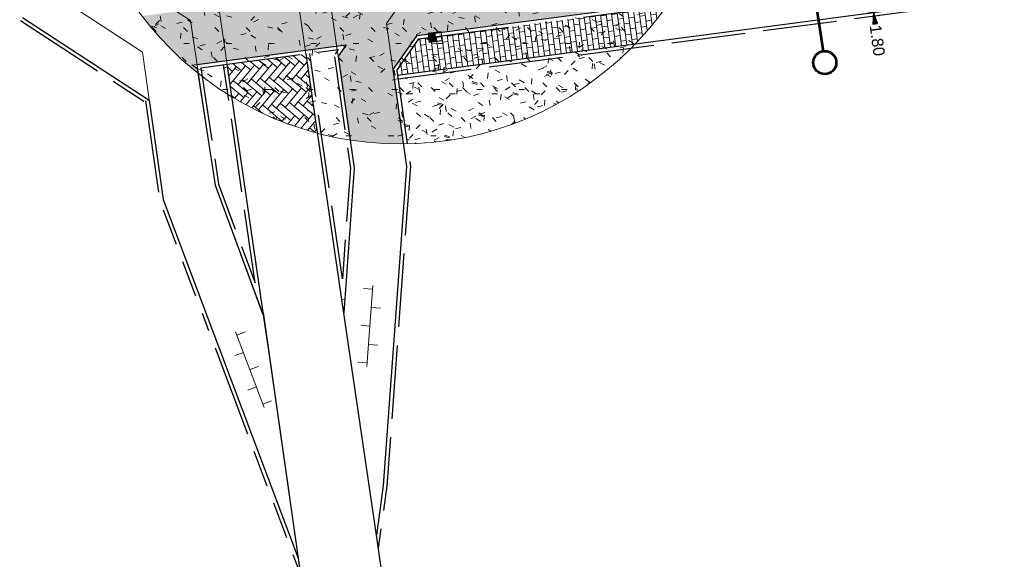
# Model space of a CAD drawing. Header units: metres. Extents: x 231584 to 239351, y 577231 to 577839.
# Tile 7 of 70: x 231836 to 231889, y 577425 to 577454. Entities that reach past the tile are written whole.
import ezdxf

# ---------------------------------------------------------------- set-up
doc = ezdxf.new("R2010")
doc.units = ezdxf.units.M
doc.header["$MEASUREMENT"] = 0
for name, pattern in [('VH-GELEIDEBAND_70_200X150', [11, 7, -2, 0, -2]), ('VH-OPSLUITBAND_100X200_A', [10, 4, -1, 4, -1]), ('VH-RWSBAND_115X225X200', [14, 5, -1, 2, -1, 2, -1, 1, -1])]:
    doc.linetypes.add(name, pattern=pattern)
doc.layers.get('Defpoints').update_dxf_attribs({"color": 6, "lineweight": 0})
for name, color, linetype, lineweight in [('N-WE-GR-GRAS_BERM-A-500', 72, 'Continuous', 13), ('N-WE-RI-HWA_KOLK_RWSKOLK-S', 150, 'Continuous', 30), ('N-WE-VH-KANTOPSLUITING_GELEIDEBAND_70 200X150-G', 30, 'VH-GELEIDEBAND_70_200X150', 30), ('N-WE-VH-KANTOPSLUITING_OPSLUITBAND_100X200-G', 150, 'VH-OPSLUITBAND_100X200_A', 30), ('N-WE-VH-KANTOPSLUITING_TROTTOIRBAND_RWS_115 225X200-G', 6, 'VH-RWSBAND_115X225X200', 30), ('N-WE-VH-KANTVERHARDING-G', 4, 'Continuous', 30), ('N-XX-VH-VERHARDING_BETONSTRAATSTEEN_DIKFORMAAT_HEIDEPAARS-A', 201, 'Continuous', 13), ('N-XX-VH-VERHARDING_TEGEL_600X300-A', 8, 'Continuous', 13), ('S02', 7, 'Continuous', 0), ('S03', 7, 'Continuous', 0), ('V01', 8, 'Continuous', 0), ('V02', 253, 'Continuous', 0), ('X-XX-AL-VERWIJZING_PROFIEL-S', 150, 'Continuous', 30)]:
    doc.layers.add(name, color=color, linetype=linetype, lineweight=lineweight)
doc.layers.add('N-WE-VH-VERHARDING_TEGEL_300X300-A-200', color=7, linetype='Continuous', lineweight=13, true_color=0xff003c)
doc.styles.add('NLCS', font='arial.ttf')
doc.dimstyles.new('LI_ANNOM_S_AR', dxfattribs={"dimtxt": 2.5, "dimasz": 1, "dimexe": 0, "dimexo": 0, "dimgap": 1, "dimtad": 0, "dimzin": 2, "dimdsep": 46, "dimtxsty": 'NLCS', "dimblk": 'StagDimArrow', "dimcen": 0.09, "dimse1": 1, "dimse2": 1, "dimclrd": 1, "dimclre": 1, "dimclrt": 7, "dimazin": 0, "dimtfac": 1, "dimtdec": 0, "dimtmove": 0, "dimatfit": 1, "dimldrblk": 'StagDimArrow', "dimfxl": 1, "dimtolj": 1, "dimtzin": 2, "dimarcsym": 0})

# ---------------------------------------------------------------- blocks, each defined once
blk = doc.blocks.new('*U40')
at = {"color": 0, "linetype": 'ByBlock', "lineweight": 53, "ltscale": 10}
blk.add_line((1462.4, 0), (0, 0), dxfattribs=at)
blk.add_circle((-25, 0), 25, dxfattribs=at)
blk = doc.blocks.new('StagDimArrow')
at = {"color": 0}
blk.add_line((0, -12.5), (0, 12.5), dxfattribs=at)
blk.add_lwpolyline([(0, 0), (-25, 5), (-25, -5)], close=True, dxfattribs=at)
at = {"color": 0, "extrusion": (0, 0, -1)}
blk.add_solid([(0, 0), (25, 5), (25, -5)], dxfattribs=at)
blk = doc.blocks.new('*D148')
at = {"color": 1, "linetype": 'Continuous', "lineweight": -2, "transparency": 16777216}
for p, q in [((231881.68, 577456.23), (231881.676, 577456.255)), ((231881.683, 577456.205), (231881.917, 577454.42)), ((231881.921, 577454.396), (231881.983, 577453.925))]:
    blk.add_line(p, q, dxfattribs=at)
at = {"layer": 'Defpoints', "color": 0, "linetype": 'Continuous', "transparency": 16777216}
for p in [(231878.65, 577455.807), (231881.917, 577454.42), (231878.918, 577454.026)]:
    blk.add_point(p, dxfattribs=at)
at = {"color": 1, "linetype": 'Continuous', "lineweight": -2, "transparency": 16777216, "xscale": 0.025, "yscale": 0.025, "zscale": 0.025}
for p, rotation in [((231881.683, 577456.205), 277.4866252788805), ((231881.917, 577454.42), 97.48662527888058)]:
    blk.add_blockref('StagDimArrow', p, dxfattribs=dict(at, rotation=rotation))
at = {"color": 7, "linetype": 'Continuous', "transparency": 16777216, "insert": (231882.117, 577452.903), "char_height": 0.625, "attachment_point": 5, "rotation": 277.4866, "style": 'NLCS'}
blk.add_mtext('\\A1;1.80', dxfattribs=at)
blk = doc.blocks.new('N-SRI-KOLK_RWS-SO')
at = {"linetype": 'Continuous', "extrusion": (0, 0, -1)}
blk.add_hatch(color=256, dxfattribs=at).paths.add_polyline_path([(-11.25, 0), (-11.25, 15), (0, 15), (0, 0)])
at = {"ltscale": 0.1}
blk.add_line((0, 0), (0, 15), dxfattribs=at)
blk.add_3dface([(-11.25, 0), (11.25, 0), (11.25, 15), (-11.25, 15)])
blk.add_3dface([(0, 0), (11.25, 0), (11.25, 15), (0, 15)], dxfattribs=at)
blk = doc.blocks.new('OV6')
at = {"color": 0}
for p, q in [((-0.04, 0), (43.96, 0)), ((1.96, 5), (1.96, 0)), ((11.96, 0), (11.96, -5)), ((21.96, 5), (21.96, 0)), ((31.96, 0), (31.96, -5)), ((41.96, 5), (41.96, 0))]:
    blk.add_line(p, q, dxfattribs=at)

msp = doc.modelspace()

# ---------------------------------------------------------------- hatches: boundary and pattern name
at = {"layer": 'N-WE-GR-GRAS_BERM-A-500', "linetype": 'Continuous'}
h = msp.add_hatch(dxfattribs=at)
h.set_pattern_fill('AGR-GRAS_01', color=256, scale=0.1, pattern_type=2)
h.set_pattern_definition([(0, (-0.126, -19.7714), (2.5, 2.5), [0.3, -2]), (45, (0.874, -19.2714), (-0.282842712, 4.666904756), [0.3, -2]), (30, (0.074, -19.4714), (0.568653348, 3.215063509), [0.3, -2]), (15, (0.674, -18.5714), (0.964067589, 1.8112354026), [0.3, -2]), (135, (0.274, -14.7714), (-0.0707106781, -1.6263455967), [0.3, -2]), (150, (2.874, -18.7714), (0.5392304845, -1.4660254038), [0.3, -2]), (165, (0.474, -19.6714), (0.358630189, -1.752536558), [0.3, -2]), (85, (0.874, -18.7714), (-2.181693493, 2.600041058), [0.3, -2]), (100, (-0.126, -19.7714), (-2.780294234, 1.946782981), [0.3, -2])])
edge = h.paths.add_edge_path(flags=17)
edge.add_arc((231856.24, 577464.95), 17.669, 0, 360)
h = msp.add_hatch(dxfattribs=at)
h.set_pattern_fill('AGR-GRAS_01', color=256, scale=0.1, pattern_type=2)
h.set_pattern_definition([(0, (-0.0004, -0.0004), (2.5, 2.5), [0.3, -2]), (45, (0.9996, 0.4996), (-0.282842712, 4.666904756), [0.3, -2]), (30, (0.1996, 0.2996), (0.568653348, 3.215063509), [0.3, -2]), (15, (0.7996, 1.1996), (0.964067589, 1.8112354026), [0.3, -2]), (135, (0.3996, 4.9996), (-0.0707106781, -1.6263455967), [0.3, -2]), (150, (2.9996, 0.9996), (0.5392304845, -1.4660254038), [0.3, -2]), (165, (0.5996, 0.0996), (0.358630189, -1.752536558), [0.3, -2]), (85, (0.9996, 0.9996), (-2.181693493, 2.600041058), [0.3, -2]), (100, (-0.0004, -0.0004), (-2.780294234, 1.946782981), [0.3, -2])])
h.paths.add_polyline_path([(231868.762, 577452.484, -0.194215), (231856.6, 577447.284), (231856.1, 577450.814)])
at = {"layer": 'N-WE-VH-VERHARDING_TEGEL_300X300-A-200', "linetype": 'Continuous'}
h = msp.add_hatch(dxfattribs=at)
h.set_pattern_fill('AVH-TEGEL_300X300_HALFST90-SO', color=256, scale=0.01, pattern_type=2)
h.set_pattern_definition([(7.517168, (-0.0001, -0.0008), (0.277798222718, 0.187957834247), [0.3, -0.3]), (277.517168, (-0.0001, -0.0008), (0.29742171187, 0.03924697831), [])])
h.paths.add_polyline_path([(231872.583, 577458.234), (231860.983, 577456.703), (231860.473, 577460.569), (231857.697, 577460.203), (231857.835, 577459.159), (231855.621, 577455.995), (231842.199, 577454.224, 0.061772), (231845.244, 577451.119), (231845.206, 577451.371), (231844.918, 577451.557), (231853.287, 577452.662), (231852.853, 577452.04), (231853.503, 577447.494, 0.041147), (231856.399, 577447.282), (231855.826, 577451.323), (231855.472, 577453.826), (231855.826, 577451.323), (231857.129, 577453.168), (231857.815, 577453.259), (231857.812, 577453.284), (231858.37, 577453.357), (231870.842, 577455.002, 0.05208)])
at = {"layer": 'N-XX-VH-VERHARDING_BETONSTRAATSTEEN_DIKFORMAAT_HEIDEPAARS-A', "linetype": 'Continuous'}
h = msp.add_hatch(dxfattribs=at)
h.set_pattern_fill('AVH-BSS_DIKFORMAAT_KEPER', color=256, scale=0.1, pattern_type=2)
h.set_pattern_definition([(320, (-0.0001, -0.0002), (0.48604705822, 0.04252360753), [1.38, -0.69]), (230, (0.6652, 0.79266), (0.48604705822, 0.04252360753), [1.38, -0.69])])
h.paths.add_polyline_path([(231846.824, 577451.607), (231851.101, 577452.171), (231851.589, 577448.89), (231851.738, 577447.864, -0.071832), (231847.088, 577449.836)])
at = {"layer": 'N-XX-VH-VERHARDING_TEGEL_600X300-A', "linetype": 'Continuous'}
h = msp.add_hatch(dxfattribs=at)
h.set_pattern_fill('AVH-TEGEL_600X300_HALFST-SO', color=256, scale=0.1, pattern_type=2)
h.set_pattern_definition([(97.52, (231859.3339, 577469.5471), (-0.2974198, -0.0392617), []), (187.52, (231859.3339, 577469.5471), (0.078523, -0.59484), [0.3, -0.3]), (187.52, (231859.29464, 577469.84453), (0.078523, -0.59484), [-0.3, 0.3])])
h.paths.add_polyline_path([(231868.989, 577452.716), (231856.072, 577451.012), (231856.035, 577451.273), (231857.242, 577452.982), (231870.67, 577454.754, -0.037431)])

# ---------------------------------------------------------------- linework, layer by layer
at = {"layer": 'Defpoints'}
msp.add_circle((231856.24, 577464.95), 17.669, dxfattribs=at)
at = {"layer": 'N-WE-VH-KANTOPSLUITING_GELEIDEBAND_70 200X150-G', "flags": 128}
msp.add_lwpolyline([(231856.035, 577451.273), (231857.242, 577452.982), (232148.676, 577491.439)], dxfattribs=at)
at = {"layer": 'N-WE-VH-KANTOPSLUITING_OPSLUITBAND_100X200-G'}
for p, q in [((231856.1, 577450.814), (232151.714, 577489.822)), ((231846.832, 577451.608), (231852.863, 577452.404)), ((231852.863, 577452.404), (231852.689, 577452.155)), ((231845.401, 577451.419), (231846.832, 577451.608)), ((231848.345, 577439.741), (231846.633, 577451.582))]:
    msp.add_line(p, q, dxfattribs=at)
at = {"layer": 'N-WE-VH-KANTOPSLUITING_OPSLUITBAND_100X200-G', "flags": 128}
for points in [[(231853.088, 577439.96), (231851.786, 577448.918), (231851.308, 577452.199)], [(231852.654, 577452.012), (231853.52, 577445.966), (231853.088, 577439.96)], [(231845.401, 577451.419), (231846.368, 577445.098), (231848.345, 577439.741)], [(231856.035, 577451.273), (231856.772, 577446.072), (231855.499, 577428.726), (231855.033, 577425.34)]]:
    msp.add_lwpolyline(points, dxfattribs=at)
at = {"layer": 'N-WE-VH-KANTOPSLUITING_TROTTOIRBAND_RWS_115 225X200-G'}
msp.add_line((231835.613, 577453.98), (231842.486, 577449.483), dxfattribs=at)
at = {"layer": 'N-WE-VH-KANTOPSLUITING_TROTTOIRBAND_RWS_115 225X200-G', "flags": 128}
msp.add_lwpolyline([(231842.398, 577449.622), (231843.166, 577444.21), (231850.811, 577423.891)], dxfattribs=at)
at = {"layer": 'N-WE-VH-KANTVERHARDING-G'}
for p, q in [((231857.129, 577453.168), (232148.375, 577491.6)), ((231856.072, 577451.012), (232151.781, 577490.033)), ((231835.723, 577454.147), (231842.596, 577449.65)), ((231857.129, 577453.168), (231855.826, 577451.323)), ((231844.918, 577451.557), (231853.287, 577452.662)), ((231853.287, 577452.662), (231852.852, 577452.04)), ((231845.206, 577451.371), (231844.918, 577451.557)), ((231848.781, 577438.127), (231846.832, 577451.608))]:
    msp.add_line(p, q, dxfattribs=at)
at = {"layer": 'N-WE-VH-KANTVERHARDING-G', "flags": 128}
for points in [[(231857.217, 577410.182), (231854.93, 577426.057), (231853.048, 577438.847), (231851.589, 577448.89), (231851.109, 577452.172)], [(231852.852, 577452.04), (231853.721, 577445.973), (231853.156, 577438.113)], [(231845.206, 577451.371), (231846.173, 577445.048), (231848.814, 577437.894)], [(231855.826, 577451.323), (231856.571, 577446.065), (231855.3, 577428.747), (231854.93, 577426.057)], [(231842.596, 577449.65), (231843.361, 577444.26), (231850.684, 577424.797)], [(231848.781, 577438.127), (231850.684, 577424.797), (231852.68, 577410.573)]]:
    msp.add_lwpolyline(points, dxfattribs=at)
at = {"layer": 'V01', "flags": 128}
for points in [[(231853.048, 577438.847), (231850.15, 577458.737)], [(231845.824, 577458.574), (231848.781, 577438.127), (231848.761, 577438.117)], [(231854.93, 577426.057), (231853.048, 577438.847)], [(231848.761, 577438.117), (231849.056, 577436.198), (231850.684, 577424.797)], [(231859.096, 577397.144), (231854.93, 577426.057)], [(231850.684, 577424.797), (231854.677, 577396.349)]]:
    msp.add_lwpolyline(points, dxfattribs=at)
at = {"layer": 'V02', "flags": 128}
for points in [[(231854.93, 577426.057), (231855.3, 577428.747), (231856.571, 577446.065), (231855.472, 577453.825), (231860.471, 577460.908), (231860.209, 577463.152), (231860.208, 577463.16)], [(231857.389, 577462.789), (231857.39, 577462.778), (231857.483, 577461.664), (231852.495, 577454.537), (231853.721, 577445.973), (231853.209, 577438.849), (231853.048, 577438.847)], [(231834.922, 577459.838), (231835.355, 577456.762), (231842.228, 577452.265), (231843.361, 577444.26), (231850.684, 577424.797)], [(231848.761, 577438.117), (231848.736, 577438.106), (231846.173, 577445.048), (231844.838, 577453.986), (231837.943, 577458.444), (231837.73, 577460.207)]]:
    msp.add_lwpolyline(points, dxfattribs=at)

# ---------------------------------------------------------------- block references
at = {"layer": 'N-WE-RI-HWA_KOLK_RWSKOLK-S', "xscale": 0.03129999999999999, "yscale": 0.03129999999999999, "zscale": 0.03129999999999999, "rotation": 187.4866252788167}
msp.add_blockref('N-SRI-KOLK_RWS-SO', (231858.091, 577453.32), dxfattribs=at)
at = {"layer": 'S02', "xscale": 0.1, "yscale": 0.1, "zscale": 0.1, "rotation": 290.6189285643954}
msp.add_blockref('OV6', (231847.291, 577437.087), dxfattribs=at)
at = {"layer": 'S03', "xscale": 0.1, "yscale": 0.1, "zscale": 0.1, "rotation": 85.80248259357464}
msp.add_blockref('OV6', (231854.415, 577435.211), dxfattribs=at)
at = {"layer": 'X-XX-AL-VERWIJZING_PROFIEL-S', "xscale": 0.02499999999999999, "yscale": 0.02499999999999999, "zscale": 0.02499999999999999, "rotation": 98.55418067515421}
msp.add_blockref('*U40', (231879.175, 577452.318), dxfattribs=at)

# ---------------------------------------------------------------- dimensions: what is measured, and where the dimension line sits
at = {"color": 1, "linetype": 'Continuous'}
dim = msp.add_linear_dim(base=(231881.917, 577454.42), p1=(231878.65, 577455.807), p2=(231878.918, 577454.026), angle=277.4866, dimstyle='LI_ANNOM_S_AR', override={"dimscale": 0, "dimtxt": 0.625, "dimasz": 0.025, "dimgap": 0.25, "dimcen": 0.0225}, dxfattribs=at)
dim.commit()
dim.dimension.update_dxf_attribs({"geometry": '*D148', "text_midpoint": (231882.117, 577452.903), "dimtype": 160})

doc.saveas('drawing.dxf')
